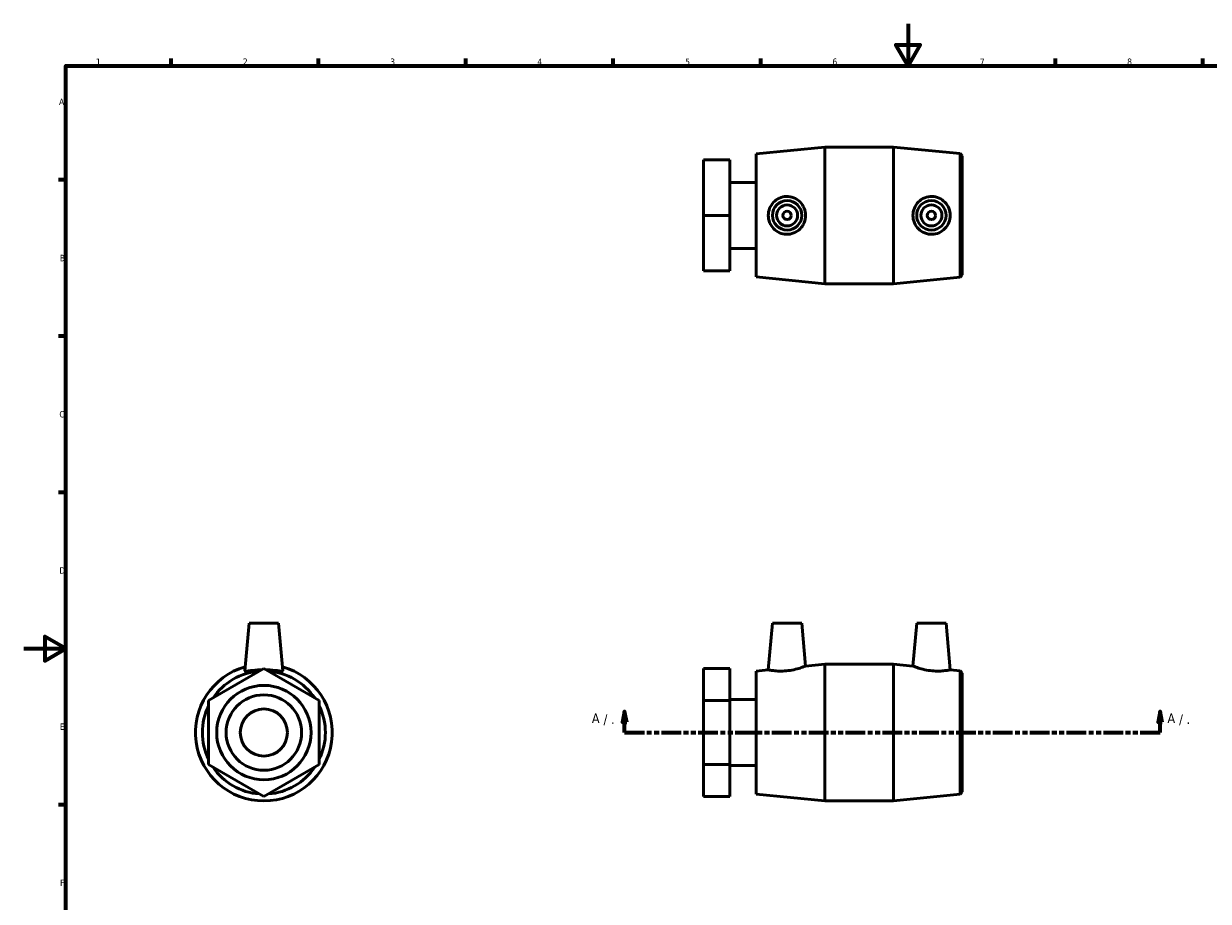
# Model space of a CAD drawing. Header units: millimetres. Extents: x 0 to 907, y -224 to 594.
# Tile 2 of 3: x 0 to 563, y 177 to 594. Entities that reach past the tile are written whole.
import ezdxf

# ---------------------------------------------------------------- set-up
doc = ezdxf.new("R2010")
doc.units = ezdxf.units.MM
doc.linetypes.add('DOUBLE_DASH_CHAIN', pattern=[1.2403, 0.6614, -0.0827, 0.1654, -0.0827, 0.1654, -0.0827])
for name, color, linetype, lineweight in [('Border (ANSI)', 7, 'Continuous', 70), ('Section Line (ANSI)', 7, 'DOUBLE_DASH_CHAIN', 70), ('Visible (ANSI)', 7, 'Continuous', 50)]:
    doc.layers.add(name, color=color, linetype=linetype, lineweight=lineweight)
doc.styles.add('Label Text (ANSI)', font='tahoma.ttf')
doc.styles.add('Note Text (ANSI)', font='tahoma.ttf')

# ---------------------------------------------------------------- blocks, each defined once
blk = doc.blocks.new('Borders Default Border')
at = {"layer": 'Border (ANSI)'}
for p, q in [((70.08, 574), (70.08, 577.45)), ((140.17, 574), (140.17, 577.45)), ((210.25, 574), (210.25, 577.45)), ((280.33, 574), (280.33, 577.45)), ((350.42, 574), (350.42, 577.45)), ((490.58, 574), (490.58, 577.45)), ((560.67, 574), (560.67, 577.45)), ((20, 519.75), (16.55, 519.75)), ((20, 445.5), (16.55, 445.5)), ((20, 371.25), (16.55, 371.25)), ((20, 222.75), (16.55, 222.75))]:
    blk.add_line(p, q, dxfattribs=at)
at = {"layer": 'Border (ANSI)', "flags": 128}
for points in [[(420.5, 594), (420.5, 574), (414.73, 584), (426.27, 584), (420.5, 574)], [(20, 20), (20, 574), (821, 574), (821, 20), (20, 20)], [(0, 297), (20, 297), (10, 302.77), (10, 291.23), (20, 297)]]:
    blk.add_lwpolyline(points, dxfattribs=at)
at = {"layer": 'Border (ANSI)', "char_height": 3.05, "attachment_point": 7, "style": 'Note Text (ANSI)'}
for s, insert in [('1', (34.35, 574.4)), ('2', (104.2, 574.4)), ('3', (174.26, 574.34)), ('4', (244.23, 574.4)), ('5', (314.48, 574.34)), ('6', (384.49, 574.34)), ('7', (454.6, 574.4)), ('8', (524.63, 574.33)), ('A', (16.78, 555.35)), ('B', (17.15, 481.1)), ('C', (16.95, 406.8)), ('D', (16.96, 332.6)), ('E', (17.21, 258.35)), ('F', (17.29, 184.1))]:
    blk.add_mtext(s, dxfattribs=dict(at, insert=insert))
blk = doc.blocks.new('2dTransSection0')
at = {"layer": 'Section Line (ANSI)', "linetype": 'Continuous'}
for p, q in [((285.72, 267.08), (284.72, 262.08)), ((285.72, 262.08), (285.72, 267.08)), ((286.72, 262.08), (285.72, 267.08)), ((540.3, 267.08), (539.3, 262.08)), ((540.3, 262.08), (540.3, 267.08)), ((541.3, 262.08), (540.3, 267.08)), ((284.72, 262.08), (286.72, 262.08)), ((285.72, 257.08), (285.72, 262.08)), ((539.3, 262.08), (541.3, 262.08)), ((540.3, 257.08), (540.3, 262.08)), ((285.72, 257.08), (295.13, 257.08)), ((530.89, 257.08), (540.3, 257.08))]:
    blk.add_line(p, q, dxfattribs=at)
at = {"layer": 'Section Line (ANSI)', "linetype": 'DOUBLE_DASH_CHAIN', "ltscale": 14.11928}
blk.add_line((285.72, 257.08), (540.3, 257.08), dxfattribs=at)
at = {"layer": 'Section Line (ANSI)', "linetype": 'Continuous', "flags": 128}
for points in [[(286.72, 262.08), (285.72, 267.08), (284.72, 262.08), (286.72, 262.08)], [(541.3, 262.08), (540.3, 267.08), (539.3, 262.08), (541.3, 262.08)]]:
    blk.add_lwpolyline(points, dxfattribs=at)
at = {"layer": 'Section Line (ANSI)'}
for points in [[(286.72, 262.08), (285.72, 267.08), (284.72, 262.08), (286.72, 262.08)], [(541.3, 262.08), (540.3, 267.08), (539.3, 262.08), (541.3, 262.08)]]:
    blk.add_solid(points, dxfattribs=at)
at = {"layer": 'Section Line (ANSI)', "attachment_point": 7, "style": 'Label Text (ANSI)'}
for s, insert, char_height in [('A', (270.12, 261.58), 4.57), (' / .', (273.98, 260.58), 4.572), ('A', (543.77, 261.58), 4.57), (' / .', (547.63, 260.58), 4.572)]:
    blk.add_mtext(s, dxfattribs=dict(at, insert=insert, char_height=char_height))

msp = doc.modelspace()

# ---------------------------------------------------------------- linework, layer by layer
at = {"layer": 'Visible (ANSI)'}
for p, q in [((348.259, 532.138), (380.926, 535.388)), ((380.926, 470.388), (380.926, 535.388)), ((380.926, 535.388), (413.593, 535.388)), ((413.593, 470.388), (413.593, 535.388)), ((445.264, 532.237), (413.593, 535.388)), ((348.259, 473.638), (348.259, 532.138)), ((445.264, 473.539), (445.264, 532.237)), ((446.259, 531.138), (445.264, 532.237)), ((446.259, 531.138), (446.259, 474.638)), ((323.259, 529.235), (335.759, 529.235)), ((323.259, 502.888), (323.259, 529.235)), ((335.759, 502.888), (335.759, 529.235)), ((335.759, 518.584), (348.259, 518.584)), ((323.259, 502.888), (335.759, 502.888)), ((323.259, 476.541), (323.259, 502.888)), ((335.759, 476.541), (335.759, 502.888)), ((335.759, 487.192), (348.259, 487.192)), ((323.259, 476.541), (335.759, 476.541)), ((348.259, 473.638), (380.926, 470.388)), ((445.264, 473.539), (413.593, 470.388)), ((446.259, 474.638), (445.264, 473.539)), ((380.926, 470.388), (413.593, 470.388)), ((107.187, 309.083), (105.207, 286.453)), ((107.187, 309.083), (121.187, 309.083)), ((121.187, 309.083), (123.166, 286.453)), ((355.959, 309.083), (354.019, 286.906)), ((355.959, 309.083), (369.959, 309.083)), ((369.959, 309.083), (371.745, 288.67)), ((424.559, 309.083), (422.773, 288.67)), ((438.559, 309.083), (424.559, 309.083)), ((438.559, 309.083), (440.5, 286.906)), ((114.187, 287.505), (87.84, 272.294)), ((140.533, 272.294), (114.187, 287.505)), ((323.259, 287.505), (335.759, 287.505)), ((323.259, 272.294), (323.259, 287.505)), ((335.759, 272.294), (335.759, 287.505)), ((371.745, 288.67), (380.926, 289.583)), ((380.926, 224.583), (380.926, 289.583)), ((380.926, 289.583), (413.593, 289.583)), ((413.593, 224.583), (413.593, 289.583)), ((422.773, 288.67), (413.593, 289.583)), ((348.259, 286.333), (354.019, 286.906)), ((348.259, 227.833), (348.259, 286.333)), ((445.264, 286.432), (440.5, 286.906)), ((445.264, 227.734), (445.264, 286.432)), ((446.259, 285.333), (445.264, 286.432)), ((446.259, 285.333), (446.259, 228.833)), ((87.84, 272.294), (87.84, 241.872)), ((140.533, 241.872), (140.533, 272.294)), ((323.259, 272.294), (335.759, 272.294)), ((323.259, 241.872), (323.259, 272.294)), ((335.759, 272.779), (348.259, 272.779)), ((335.759, 241.872), (335.759, 272.294)), ((87.84, 241.872), (114.187, 226.66)), ((114.187, 226.66), (140.533, 241.872)), ((323.259, 241.872), (335.759, 241.872)), ((323.259, 226.66), (323.259, 241.872)), ((335.759, 226.66), (335.759, 241.872)), ((335.759, 241.387), (348.259, 241.387)), ((323.259, 226.66), (335.759, 226.66)), ((348.259, 227.833), (380.926, 224.583)), ((445.264, 227.734), (413.593, 224.583)), ((446.259, 228.833), (445.264, 227.734)), ((380.926, 224.583), (413.593, 224.583))]:
    msp.add_line(p, q, dxfattribs=at)
for centre, radius in [((362.959, 502.888), 7), ((362.959, 502.888), 5), ((431.559, 502.888), 7), ((431.559, 502.888), 5), ((362.959, 502.888), 2), ((431.559, 502.888), 2), ((114.187, 257.083), 22.422), ((114.187, 257.083), 17.938), ((114.187, 257.083), 11.211)]:
    msp.add_circle(centre, radius, dxfattribs=at)
for radius, start, end in [(32.5, 105.73304, 74.26696), (29.25, 94.25557, 145.74443), (29.25, 34.25557, 85.74443), (29.25, 154.25557, 205.74443), (29.25, 334.25557, 25.74443), (29.25, 214.25557, 265.74443), (29.25, 274.25557, 325.74443)]:
    msp.add_arc((114.187, 257.083), radius, start, end, dxfattribs=at)
for points, knots in [([(362.623, 493.911), (363.789, 493.877), (365.022, 494.088), (367.278, 494.996), (368.302, 495.693), (369.902, 497.295), (370.593, 498.302), (371.515, 500.525), (371.745, 501.741), (371.745, 504.035), (371.515, 505.251), (370.593, 507.474), (369.902, 508.481), (368.302, 510.083), (367.278, 510.78), (365.022, 511.688), (363.789, 511.898), (361.531, 511.833), (360.369, 511.581), (358.244, 510.631), (357.28, 509.934), (355.761, 508.349), (355.104, 507.351), (354.233, 505.173), (354.019, 503.993), (354.019, 501.782), (354.233, 500.603), (355.104, 498.425), (355.761, 497.427), (357.28, 495.841), (358.244, 495.144), (360.369, 494.195), (361.531, 493.943), (362.623, 493.911)], [0, 0, 0, 0, 0.3513256, 0.3513256, 0.7026511, 0.7026511, 1.0466899, 1.0466899, 1.3907287, 1.3907287, 1.7347675, 1.7347675, 2.0788063, 2.0788063, 2.4301318, 2.4301318, 2.7814574, 2.7814574, 3.1107513, 3.1107513, 3.4400453, 3.4400453, 3.7716598, 3.7716598, 4.1032743, 4.1032743, 4.4348888, 4.4348888, 4.7665033, 4.7665033, 5.0957972, 5.0957972, 5.4250912, 5.4250912, 5.4250912, 5.4250912]), ([(431.895, 493.911), (432.988, 493.943), (434.149, 494.195), (436.275, 495.144), (437.239, 495.841), (438.758, 497.427), (439.415, 498.425), (440.286, 500.603), (440.5, 501.782), (440.5, 503.993), (440.286, 505.173), (439.415, 507.351), (438.758, 508.349), (437.239, 509.934), (436.275, 510.631), (434.149, 511.581), (432.988, 511.833), (430.73, 511.898), (429.497, 511.688), (427.241, 510.78), (426.217, 510.083), (424.616, 508.481), (423.926, 507.474), (423.004, 505.251), (422.773, 504.035), (422.773, 501.741), (423.004, 500.525), (423.926, 498.302), (424.616, 497.295), (426.217, 495.693), (427.241, 494.996), (429.497, 494.088), (430.73, 493.877), (431.895, 493.911)], [0, 0, 0, 0, 0.3292939, 0.3292939, 0.6585879, 0.6585879, 0.9902024, 0.9902024, 1.3218169, 1.3218169, 1.6534314, 1.6534314, 1.9850459, 1.9850459, 2.3143398, 2.3143398, 2.6436338, 2.6436338, 2.9949593, 2.9949593, 3.3462849, 3.3462849, 3.6903237, 3.6903237, 4.0343625, 4.0343625, 4.3784012, 4.3784012, 4.72244, 4.72244, 5.0737656, 5.0737656, 5.4250912, 5.4250912, 5.4250912, 5.4250912]), ([(362.623, 286.419), (363.789, 286.53), (365.022, 286.726), (367.278, 287.213), (368.302, 287.499), (369.902, 287.995), (370.593, 288.239), (371.515, 288.578), (371.745, 288.67), (371.745, 288.67)], [0, 0, 0, 0, 0.3513256, 0.3513256, 0.7026511, 0.7026511, 1.0466899, 1.0466899, 1.3907287, 1.3907287, 1.3907287, 1.3907287]), ([(422.773, 288.67), (422.773, 288.67), (423.004, 288.578), (423.926, 288.239), (424.616, 287.995), (426.217, 287.499), (427.241, 287.213), (429.497, 286.726), (430.73, 286.53), (431.895, 286.419)], [4.0343625, 4.0343625, 4.0343625, 4.0343625, 4.3784012, 4.3784012, 4.72244, 4.72244, 5.0737656, 5.0737656, 5.4250912, 5.4250912, 5.4250912, 5.4250912]), ([(105.207, 286.453), (105.206, 286.441), (105.207, 286.43), (105.242, 286.315), (105.494, 286.274), (106.443, 286.322), (107.14, 286.406), (108.725, 286.589), (109.724, 286.699), (111.559, 286.834), (112.348, 286.873), (113.127, 286.893)], [2.7478575, 2.7478575, 2.7478575, 2.7478575, 2.7814574, 2.7814574, 3.1107513, 3.1107513, 3.4400453, 3.4400453, 3.7716598, 3.7716598, 3.9989618, 3.9989618, 3.9989618, 3.9989618]), ([(115.247, 286.893), (116.025, 286.873), (116.814, 286.834), (118.649, 286.699), (119.648, 286.589), (121.233, 286.406), (121.93, 286.322), (122.879, 286.274), (123.131, 286.315), (123.163, 286.419)], [4.2075868, 4.2075868, 4.2075868, 4.2075868, 4.4348888, 4.4348888, 4.7665033, 4.7665033, 5.0957972, 5.0957972, 5.4250912, 5.4250912, 5.4250912, 5.4250912]), ([(354.019, 286.906), (354.019, 286.906), (354.233, 286.86), (355.104, 286.699), (355.761, 286.589), (357.28, 286.406), (358.244, 286.322), (360.369, 286.274), (361.531, 286.315), (362.623, 286.419)], [4.1032743, 4.1032743, 4.1032743, 4.1032743, 4.4348888, 4.4348888, 4.7665033, 4.7665033, 5.0957972, 5.0957972, 5.4250912, 5.4250912, 5.4250912, 5.4250912]), ([(431.895, 286.419), (432.988, 286.315), (434.149, 286.274), (436.275, 286.322), (437.239, 286.406), (438.758, 286.589), (439.415, 286.699), (440.286, 286.86), (440.5, 286.906), (440.5, 286.906)], [0, 0, 0, 0, 0.3292939, 0.3292939, 0.6585879, 0.6585879, 0.9902024, 0.9902024, 1.3218169, 1.3218169, 1.3218169, 1.3218169])]:
    msp.add_open_spline(points, degree=3, knots=knots, dxfattribs=at)
msp.add_open_spline([(123.163, 286.419), (123.166, 286.43), (123.167, 286.441), (123.166, 286.453)], degree=3, dxfattribs=at)

# ---------------------------------------------------------------- block references
msp.add_blockref('Borders Default Border', (0, 0))
at = {"layer": 'Section Line (ANSI)'}
msp.add_blockref('2dTransSection0', (0, 0), dxfattribs=at)

doc.saveas('drawing.dxf')
